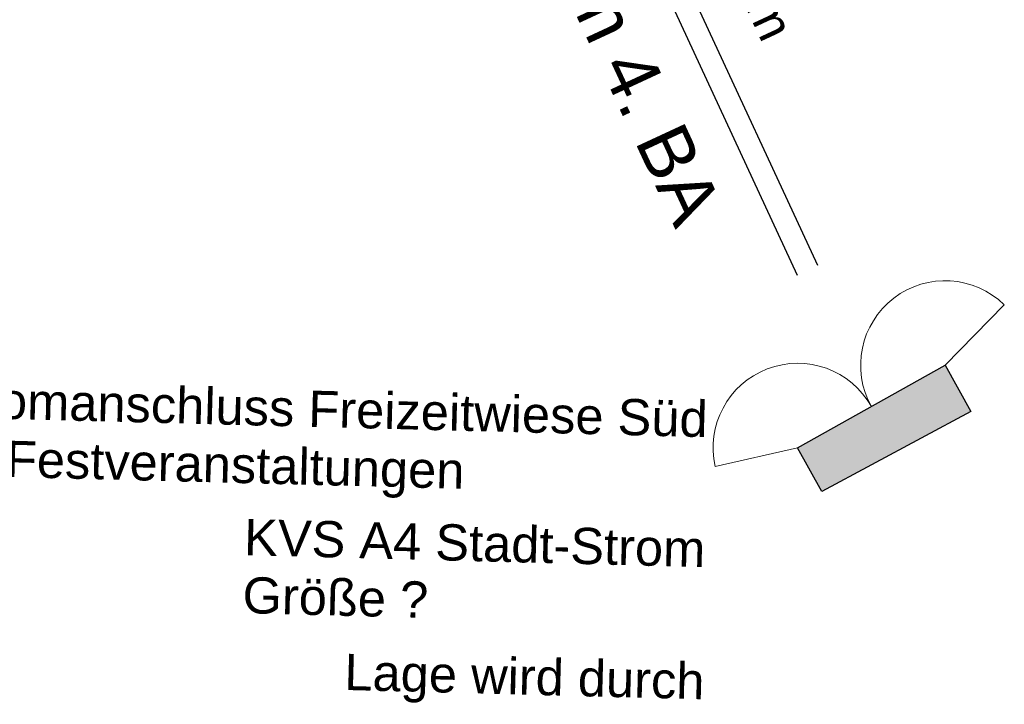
# Model space of a CAD drawing. Header units: metres. Extents: x -502 to 161, y -108 to 174.
# Tile 40 of 256: x -273.6 to -267.08, y -18.24 to -13.71. Entities that reach past the tile are written whole.
import ezdxf

# ---------------------------------------------------------------- set-up
doc = ezdxf.new("R2010")
doc.units = ezdxf.units.M
doc.header["$LTSCALE"] = 0.1
doc.linetypes.add('1', pattern=[70, 50, -20])
doc.layers.add('BRI31-005.06-5f07-Koordinierung Lageplan 4. BA ZOB Fernbusbahnh', color=7, linetype='Continuous')
doc.styles.add('Arial', font='arial.ttf')

msp = doc.modelspace()

# ---------------------------------------------------------------- linework, layer by layer
at = {"layer": 'BRI31-005.06-5f07-Koordinierung Lageplan 4. BA ZOB Fernbusbahnh', "color": 3, "linetype": '1', "lineweight": 30, "true_color": 0x00ff00, "transparency": 33554687}
for p, q in [((-268.3162, -15.3385), (-281.8759, 13.8812)), ((-282.0119, 13.818), (-268.4523, -15.4016))]:
    msp.add_line(p, q, dxfattribs=at)
at = {"layer": 'BRI31-005.06-5f07-Koordinierung Lageplan 4. BA ZOB Fernbusbahnh', "color": 7, "linetype": 'Continuous', "lineweight": 13, "transparency": 33554687, "flags": 128}
msp.add_lwpolyline([(-267.4721, -15.9993), (-267.0805, -15.5989), (-267.0805, -15.5989, 0.372847), (-267.8124, -15.5545), (-267.8124, -15.5545, 0.372847), (-267.9609, -16.2726), (-267.9609, -16.2726, 0.372848), (-268.6504, -16.0231), (-268.6504, -16.0231, 0.372848), (-268.9958, -16.67), (-268.4497, -16.5459)], format="xyb", dxfattribs=at)
at = {"layer": 'BRI31-005.06-5f07-Koordinierung Lageplan 4. BA ZOB Fernbusbahnh', "color": 7, "linetype": 'Continuous', "lineweight": 30, "transparency": 33554687, "flags": 128}
msp.add_lwpolyline([(-267.3031, -16.3046), (-268.2898, -16.8346), (-268.4497, -16.5459), (-267.4721, -15.9993), (-267.3031, -16.3046)], dxfattribs=at)
at = {"layer": 'BRI31-005.06-5f07-Koordinierung Lageplan 4. BA ZOB Fernbusbahnh', "color": 2, "linetype": 'Continuous', "true_color": 0xffff00, "transparency": 33554687}
msp.add_solid([(-267.3031, -16.3046), (-268.2898, -16.8346), (-267.4721, -15.9993), (-268.4497, -16.5459)], dxfattribs=at)

# ---------------------------------------------------------------- texts
at = {"layer": 'BRI31-005.06-5f07-Koordinierung Lageplan 4. BA ZOB Fernbusbahnh', "color": 255, "transparency": 33554687, "insert": (-270.6329, -11.3092), "char_height": 0.35, "attachment_point": 1, "rotation": 294.89409, "line_spacing_factor": 0.25, "style": 'Arial'}
msp.add_mtext('Bau nicht im 4. BA', dxfattribs=at)
at = {"layer": 'BRI31-005.06-5f07-Koordinierung Lageplan 4. BA ZOB Fernbusbahnh', "color": 7, "transparency": 33554687, "char_height": 0.24, "attachment_point": 1, "line_spacing_factor": 0.25, "style": 'Arial'}
for s, insert, rotation in [('2 x da 110 Strom', (-269.5386, -11.4573), 294.89409), ('Stromanschluss Freizeitwiese Süd', (-274.1642, -16.1014), 358.5033), ('für Festveranstaltungen', (-274.1742, -16.4852), 358.5033), ('KVS A4 Stadt-Strom', (-272.1125, -17.0159), 358.5033), ('Größe ?', (-272.1226, -17.3997), 358.5033)]:
    msp.add_mtext(s, dxfattribs=dict(at, insert=insert, rotation=rotation))
at = {"layer": 'BRI31-005.06-5f07-Koordinierung Lageplan 4. BA ZOB Fernbusbahnh', "color": 1, "true_color": 0xff0000, "transparency": 33554687, "insert": (-271.4479, -17.9084), "char_height": 0.24, "attachment_point": 1, "rotation": 358.5033, "line_spacing_factor": 0.25, "style": 'Arial'}
msp.add_mtext('Lage wird durch', dxfattribs=at)

doc.saveas('drawing.dxf')
